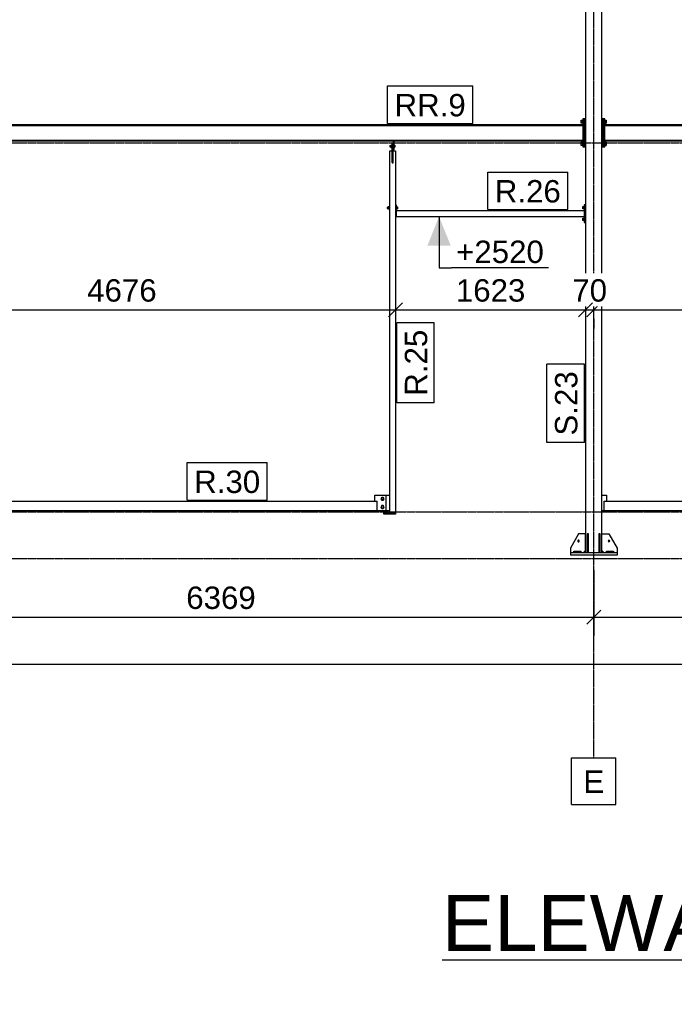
# Model space of a CAD drawing. Header units: millimetres. Extents: x 0 to 75000, y 0 to 29700.
# Tile 7 of 30: x 11184 to 16775, y 16354 to 24759. Entities that reach past the tile are written whole.
import ezdxf

# ---------------------------------------------------------------- set-up
doc = ezdxf.new("R2010")
doc.units = ezdxf.units.MM
doc.linetypes.add('DXK_LINE_DOT3', pattern=[5.9187, 2.979, -0.9799, 0.9799, -0.9799])
for name, color, linetype in [('TS_INNE_OBIEKTY', 7, 'Continuous'), ('TS_LINIE_WIDOCZNE', 7, 'Continuous'), ('TS_OPISY', 7, 'Continuous'), ('TS_OPISY_LINIE', 7, 'Continuous'), ('TS_OPISY_RAMKA', 7, 'Continuous'), ('TS_WYMIARY', 7, 'Continuous'), ('TS_WYMIARY_TEKST', 7, 'Continuous')]:
    doc.layers.add(name, color=color, linetype=linetype)
doc.styles.add('Arial', font='ARIAL.TTF', dxfattribs={"height": 0.2})

# ---------------------------------------------------------------- blocks, each defined once
blk = doc.blocks.new('Unknown-305655500-13 - 5231')
at = {"color": 6, "linetype": 'Continuous'}
blk.add_line((14791.4, 16733.8), (21085.8, 16733.8), dxfattribs=at)
at = {"color": 0, "linetype": 'Continuous'}
for points in [[(21085.8, 16808.8), (21085.8, 17308.8), (14791.4, 17308.8), (14791.4, 16808.8)], [(18438.9, 16358.8), (18438.9, 16658.8), (17438.4, 16658.8), (17438.4, 16358.8)]]:
    blk.add_wipeout(points, dxfattribs=at)
at = {"color": 6, "linetype": 'Continuous', "style": 'Arial'}
for s, height, p in [('ELEWACJA W OSI 7', 477.539, (14791.4, 16808.8)), ('1:100', 286.52, (17438.4, 16358.8))]:
    blk.add_text(s, height=height, dxfattribs=at).set_placement(p)
blk = doc.blocks.new('Bolt-305655500-8981 - 8313')
at = {"layer": 'TS_INNE_OBIEKTY', "color": 1, "linetype": 'Continuous'}
for p, q in [((14345.9, 23684.8), (14345.9, 23684)), ((14345.9, 23684.8), (14353.9, 23684.8)), ((14345.9, 23684), (14345.9, 23672.8)), ((14345.9, 23672.8), (14353.9, 23672.8)), ((14353.9, 23688.3), (14353.9, 23669.3)), ((14353.9, 23688.3), (14363.9, 23688.3)), ((14353.9, 23678.8), (14363.9, 23678.8)), ((14353.9, 23669.3), (14363.9, 23669.3)), ((14363.9, 23690.8), (14363.9, 23666.8)), ((14363.9, 23690.8), (14366.4, 23690.8)), ((14363.9, 23666.8), (14366.4, 23666.8)), ((14378.4, 23690.8), (14380.9, 23690.8)), ((14378.4, 23666.8), (14380.9, 23666.8)), ((14380.9, 23690.8), (14380.9, 23666.8)), ((14380.9, 23687.8), (14388.4, 23687.8)), ((14380.9, 23678.8), (14388.4, 23678.8)), ((14380.9, 23669.8), (14388.4, 23669.8)), ((14388.4, 23687.8), (14388.4, 23669.8))]:
    blk.add_line(p, q, dxfattribs=at)
blk = doc.blocks.new('Part-305655500-8375 - 8313')
at = {"layer": 'TS_LINIE_WIDOCZNE', "color": 1, "linetype": 'Continuous'}
for p, q in [((16157.2, 25348.8), (16017.2, 25348.8)), ((16017.2, 25348.8), (16017.2, 20208.8)), ((16157.2, 20208.8), (16157.2, 25348.8))]:
    blk.add_line(p, q, dxfattribs=at)
blk = doc.blocks.new('Part-305655500-8377 - 8313')
at = {"layer": 'TS_LINIE_WIDOCZNE', "color": 1, "linetype": 'Continuous'}
for p, q in [((16287.2, 20208.8), (15887.2, 20208.8)), ((15887.2, 20208.8), (15887.2, 20188.8)), ((16287.2, 20188.8), (15887.2, 20188.8)), ((16287.2, 20208.8), (16287.2, 20188.8))]:
    blk.add_line(p, q, dxfattribs=at)
blk = doc.blocks.new('Part-305655500-8378 - 8313')
at = {"layer": 'TS_LINIE_WIDOCZNE', "color": 1, "linetype": 'Continuous'}
for p, q in [((16143.2, 20368.8), (16131.2, 20368.8)), ((16131.2, 20368.8), (16131.2, 20208.8)), ((16143.2, 20208.8), (16143.2, 20368.8)), ((16131.2, 20248.8), (16143.2, 20248.8))]:
    blk.add_line(p, q, dxfattribs=at)
blk = doc.blocks.new('Part-305655500-8379 - 8313')
at = {"layer": 'TS_LINIE_WIDOCZNE', "color": 1, "linetype": 'Continuous'}
for p, q in [((16043.2, 20368.8), (16031.2, 20368.8)), ((16031.2, 20368.8), (16031.2, 20208.8)), ((16043.2, 20208.8), (16043.2, 20368.8)), ((16031.2, 20248.8), (16043.2, 20248.8))]:
    blk.add_line(p, q, dxfattribs=at)
blk = doc.blocks.new('Part-305655500-8383 - 8313')
at = {"layer": 'TS_LINIE_WIDOCZNE', "color": 1, "linetype": 'Continuous'}
for p, q in [((16157.2, 20228.8), (16157.2, 20368.8)), ((16157.2, 20368.8), (16217.2, 20368.8)), ((16217.2, 20368.8), (16287.2, 20248.8)), ((16177.2, 20208.8), (16157.2, 20228.8)), ((16287.2, 20248.8), (16287.2, 20208.8))]:
    blk.add_line(p, q, dxfattribs=at)
blk = doc.blocks.new('Part-305655500-8384 - 8313')
at = {"layer": 'TS_LINIE_WIDOCZNE', "color": 1, "linetype": 'Continuous'}
for p, q in [((15957.2, 20368.8), (15887.2, 20248.8)), ((16017.2, 20368.8), (15957.2, 20368.8)), ((16017.2, 20228.8), (16017.2, 20368.8)), ((15887.2, 20248.8), (15887.2, 20208.8)), ((15997.2, 20208.8), (16017.2, 20228.8))]:
    blk.add_line(p, q, dxfattribs=at)
blk = doc.blocks.new('Part-305655500-8386 - 8313')
at = {"layer": 'TS_LINIE_WIDOCZNE', "color": 1, "linetype": 'Continuous'}
for p, q in [((16197.2, 20220.8), (16257.2, 20220.8)), ((16197.2, 20208.8), (16197.2, 20220.8)), ((16257.2, 20220.8), (16257.2, 20208.8))]:
    blk.add_line(p, q, dxfattribs=at)
blk = doc.blocks.new('Part-305655500-8388 - 8313')
at = {"layer": 'TS_LINIE_WIDOCZNE', "color": 1, "linetype": 'Continuous'}
for p, q in [((15917.2, 20220.8), (15977.2, 20220.8)), ((15917.2, 20208.8), (15917.2, 20220.8)), ((15977.2, 20220.8), (15977.2, 20208.8))]:
    blk.add_line(p, q, dxfattribs=at)
blk = doc.blocks.new('Part-305655500-8568 - 8313')
at = {"layer": 'TS_LINIE_WIDOCZNE', "color": 1, "linetype": 'Continuous'}
for p, q in [((16181.2, 23863.8), (16181.2, 23856.9)), ((16181.2, 23863.8), (19863.2, 23863.8)), ((16181.2, 23856.9), (19863.2, 23856.9)), ((19863.2, 23856.9), (19863.2, 23863.8)), ((16181.2, 23723.8), (16181.2, 23730.7)), ((16181.2, 23730.7), (19863.2, 23730.7)), ((16181.2, 23723.8), (19863.2, 23723.8)), ((19863.2, 23723.8), (19863.2, 23730.7))]:
    blk.add_line(p, q, dxfattribs=at)
blk = doc.blocks.new('Bolt-305655500-8395 - 8313')
at = {"layer": 'TS_INNE_OBIEKTY', "color": 1, "linetype": 'Continuous'}
for start, end in [(90, 270), (90, 270), (270, 90), (270, 90)]:
    blk.add_arc((16217.2, 20308.8), 7, start, end, dxfattribs=at)
blk = doc.blocks.new('Bolt-305655500-8398 - 8313')
at = {"layer": 'TS_INNE_OBIEKTY', "color": 1, "linetype": 'Continuous'}
for start, end in [(108, 288), (108, 288), (288, 108), (288, 108)]:
    blk.add_arc((15957.2, 20308.8), 7, start, end, dxfattribs=at)
blk = doc.blocks.new('Part-305655500-8558 - 8313')
at = {"layer": 'TS_LINIE_WIDOCZNE', "color": 1, "linetype": 'Continuous'}
for p, q in [((16177.2, 20568.8), (16177.2, 20648.8)), ((16177.2, 20648.8), (18203.8, 20648.8)), ((18203.8, 20568.8), (18203.8, 20648.8)), ((16177.2, 20568.8), (18203.8, 20568.8))]:
    blk.add_line(p, q, dxfattribs=at)
blk = doc.blocks.new('Part-305655500-8952 - 8313')
at = {"layer": 'TS_LINIE_WIDOCZNE', "color": 1, "linetype": 'Continuous'}
for p, q in [((16017.2, 23913.8), (16005.2, 23913.8)), ((16005.2, 23913.8), (16005.2, 23673.8)), ((16017.2, 23673.8), (16017.2, 23913.8)), ((16005.2, 23673.8), (16017.2, 23673.8))]:
    blk.add_line(p, q, dxfattribs=at)
blk = doc.blocks.new('Bolt-305655500-8956 - 8313')
at = {"layer": 'TS_INNE_OBIEKTY', "color": 1, "linetype": 'Continuous'}
for p, q in [((15980.2, 23902.7), (15990.2, 23902.7)), ((15980.2, 23875), (15980.2, 23902.7)), ((15980.2, 23895.8), (15990.2, 23895.8)), ((15980.2, 23881.9), (15990.2, 23881.9)), ((15990.2, 23875), (15980.2, 23875)), ((15990.2, 23903.8), (15990.2, 23873.8)), ((15990.2, 23903.8), (15993.2, 23903.8)), ((15990.2, 23873.8), (15993.2, 23873.8)), ((15980.2, 23712.7), (15990.2, 23712.7)), ((15980.2, 23685), (15980.2, 23712.7)), ((15980.2, 23705.8), (15990.2, 23705.8)), ((15990.2, 23713.8), (15990.2, 23683.8)), ((15990.2, 23713.8), (15993.2, 23713.8)), ((15980.2, 23691.9), (15990.2, 23691.9)), ((15990.2, 23685), (15980.2, 23685)), ((15990.2, 23683.8), (15993.2, 23683.8))]:
    blk.add_line(p, q, dxfattribs=at)
blk = doc.blocks.new('Part-305655500-8543 - 8313')
at = {"layer": 'TS_LINIE_WIDOCZNE', "color": 1, "linetype": 'Continuous'}
for p, q in [((9808.2, 20568.8), (9808.2, 20648.8)), ((9808.2, 20648.8), (14237.4, 20648.8)), ((14237.4, 20568.8), (14237.4, 20648.8)), ((9808.2, 20568.8), (14237.4, 20568.8))]:
    blk.add_line(p, q, dxfattribs=at)
blk = doc.blocks.new('Part-305655500-8561 - 8313')
at = {"layer": 'TS_LINIE_WIDOCZNE', "color": 1, "linetype": 'Continuous'}
for p, q in [((16157.2, 20698.8), (16197.2, 20698.8)), ((16197.2, 20698.8), (16197.2, 20648.8)), ((16157.2, 20568.8), (16177.2, 20568.8))]:
    blk.add_line(p, q, dxfattribs=at)
blk = doc.blocks.new('Part-305655500-8567 - 8313')
at = {"layer": 'TS_LINIE_WIDOCZNE', "color": 1, "linetype": 'Continuous'}
for p, q in [((9812.2, 23863.8), (9812.2, 23856.9)), ((9812.2, 23863.8), (15993.2, 23863.8)), ((9812.2, 23856.9), (15993.2, 23856.9)), ((15993.2, 23856.9), (15993.2, 23863.8)), ((9812.2, 23723.8), (9812.2, 23730.7)), ((9812.2, 23730.7), (15993.2, 23730.7)), ((9812.2, 23723.8), (15993.2, 23723.8)), ((15993.2, 23723.8), (15993.2, 23730.7))]:
    blk.add_line(p, q, dxfattribs=at)
blk = doc.blocks.new('Part-305655500-8578 - 8313')
at = {"layer": 'TS_LINIE_WIDOCZNE', "color": 1, "linetype": 'Continuous'}
for p, q in [((14400.4, 23128.8), (14400.4, 23078.8)), ((14400.4, 23128.8), (16005.2, 23128.8)), ((16005.2, 23128.8), (16005.2, 23078.8)), ((14400.4, 23078.8), (16005.2, 23078.8))]:
    blk.add_line(p, q, dxfattribs=at)
blk = doc.blocks.new('Part-305655500-8579 - 8313')
at = {"layer": 'TS_LINIE_WIDOCZNE', "color": 1, "linetype": 'Continuous'}
for p, q in [((14344.4, 20548.8), (14344.4, 23638.8)), ((14344.4, 23638.8), (14365.4, 23638.8)), ((14365.4, 23638.8), (14365.4, 23537.8)), ((14373.4, 23537.8), (14373.4, 23638.8)), ((14373.4, 23638.8), (14394.4, 23638.8)), ((14394.4, 23638.8), (14394.4, 20548.8)), ((14365.4, 23537.8), (14373.4, 23537.8)), ((14344.4, 20548.8), (14394.4, 20548.8))]:
    blk.add_line(p, q, dxfattribs=at)
blk = doc.blocks.new('Part-305655500-8581 - 8313')
at = {"layer": 'TS_LINIE_WIDOCZNE', "color": 1, "linetype": 'Continuous'}
for p, q in [((14294.4, 20538.8), (14294.4, 20548.8)), ((14294.4, 20548.8), (14394.4, 20548.8)), ((14394.4, 20538.8), (14294.4, 20538.8)), ((14394.4, 20548.8), (14394.4, 20538.8))]:
    blk.add_line(p, q, dxfattribs=at)
blk = doc.blocks.new('Part-305655500-8585 - 8313')
at = {"layer": 'TS_LINIE_WIDOCZNE', "color": 1, "linetype": 'Continuous'}
for p, q in [((14312.4, 20698.8), (14344.4, 20698.8)), ((14312.4, 20568.8), (14344.4, 20568.8))]:
    blk.add_line(p, q, dxfattribs=at)
blk = doc.blocks.new('Part-305655500-8586 - 8313')
at = {"layer": 'TS_LINIE_WIDOCZNE', "color": 1, "linetype": 'Continuous'}
for p, q in [((14217.4, 20648.8), (14217.4, 20698.8)), ((14217.4, 20698.8), (14312.4, 20698.8)), ((14312.4, 20698.8), (14312.4, 20568.8)), ((14237.4, 20568.8), (14312.4, 20568.8))]:
    blk.add_line(p, q, dxfattribs=at)
blk = doc.blocks.new('Bolt-305655500-8587 - 8313')
at = {"layer": 'TS_INNE_OBIEKTY', "color": 1, "linetype": 'Continuous'}
for p, q in [((14272, 20668.8), (14277.2, 20677.8)), ((14275.8, 20678.6), (14275.9, 20679.5)), ((14275.9, 20679.5), (14277.5, 20681.8)), ((14277.2, 20677.8), (14287.6, 20677.8)), ((14277.5, 20681.8), (14279.7, 20683.3)), ((14279.7, 20683.3), (14282.4, 20683.8)), ((14282.4, 20683.8), (14285.1, 20683.3)), ((14285.1, 20683.3), (14287.4, 20681.8)), ((14287.4, 20681.8), (14288.9, 20679.5)), ((14287.6, 20677.8), (14292.8, 20668.8)), ((14288.9, 20679.5), (14289.1, 20678.6)), ((14277.2, 20659.8), (14272, 20668.8)), ((14272, 20598.8), (14277.2, 20607.8)), ((14277.2, 20589.8), (14272, 20598.8)), ((14275.9, 20658.2), (14275.8, 20659.1)), ((14275.8, 20608.6), (14275.9, 20609.5)), ((14277.5, 20655.9), (14275.9, 20658.2)), ((14275.9, 20609.5), (14277.5, 20611.8)), ((14287.6, 20659.8), (14277.2, 20659.8)), ((14277.2, 20607.8), (14287.6, 20607.8)), ((14279.7, 20654.4), (14277.5, 20655.9)), ((14277.5, 20611.8), (14279.7, 20613.3)), ((14282.4, 20653.8), (14279.7, 20654.4)), ((14279.7, 20613.3), (14282.4, 20613.8)), ((14285.1, 20654.4), (14282.4, 20653.8)), ((14282.4, 20613.8), (14285.1, 20613.3)), ((14287.4, 20655.9), (14285.1, 20654.4)), ((14285.1, 20613.3), (14287.4, 20611.8)), ((14288.9, 20658.2), (14287.4, 20655.9)), ((14287.4, 20611.8), (14288.9, 20609.5)), ((14292.8, 20668.8), (14287.6, 20659.8)), ((14287.6, 20607.8), (14292.8, 20598.8)), ((14292.8, 20598.8), (14287.6, 20589.8)), ((14289.1, 20659.1), (14288.9, 20658.2)), ((14288.9, 20609.5), (14289.1, 20608.6)), ((14275.9, 20588.2), (14275.8, 20589.1)), ((14277.5, 20585.9), (14275.9, 20588.2)), ((14287.6, 20589.8), (14277.2, 20589.8)), ((14279.7, 20584.4), (14277.5, 20585.9)), ((14282.4, 20583.8), (14279.7, 20584.4)), ((14285.1, 20584.4), (14282.4, 20583.8)), ((14287.4, 20585.9), (14285.1, 20584.4)), ((14288.9, 20588.2), (14287.4, 20585.9)), ((14289.1, 20589.1), (14288.9, 20588.2))]:
    blk.add_line(p, q, dxfattribs=at)
for centre, start, end in [((14282.4, 20668.8), 0, 180), ((14282.4, 20668.8), 180, 0), ((14282.4, 20598.8), 0, 180), ((14282.4, 20598.8), 180, 0)]:
    blk.add_arc(centre, 12, start, end, dxfattribs=at)
blk = doc.blocks.new('Part-305655500-8610 - 8313')
at = {"layer": 'TS_LINIE_WIDOCZNE', "color": 1, "linetype": 'Continuous'}
for p, q in [((16011.2, 23178.8), (16017.2, 23178.8)), ((16011.2, 23028.8), (16017.2, 23028.8))]:
    blk.add_line(p, q, dxfattribs=at)
blk = doc.blocks.new('Part-305655500-8612 - 8313')
at = {"layer": 'TS_LINIE_WIDOCZNE', "color": 1, "linetype": 'Continuous'}
for p, q in [((16011.2, 23178.8), (16005.2, 23178.8)), ((16005.2, 23178.8), (16005.2, 23028.8)), ((16011.2, 23028.8), (16011.2, 23178.8)), ((16005.2, 23028.8), (16011.2, 23028.8))]:
    blk.add_line(p, q, dxfattribs=at)
blk = doc.blocks.new('Bolt-305655500-8614 - 8313')
at = {"layer": 'TS_INNE_OBIEKTY', "color": 1, "linetype": 'Continuous'}
for p, q in [((15995.2, 23164.2), (16002.7, 23164.2)), ((15995.2, 23143.4), (15995.2, 23164.2)), ((15995.2, 23159), (16002.7, 23159)), ((15995.2, 23148.6), (16002.7, 23148.6)), ((16002.7, 23143.4), (15995.2, 23143.4)), ((16002.7, 23165.8), (16002.7, 23141.8)), ((16002.7, 23165.8), (16005.2, 23165.8)), ((16002.7, 23141.8), (16005.2, 23141.8)), ((15995.2, 23064.2), (16002.7, 23064.2)), ((15995.2, 23043.4), (15995.2, 23064.2)), ((15995.2, 23059), (16002.7, 23059)), ((15995.2, 23048.6), (16002.7, 23048.6)), ((16002.7, 23043.4), (15995.2, 23043.4)), ((16002.7, 23065.8), (16002.7, 23041.8)), ((16002.7, 23065.8), (16005.2, 23065.8)), ((16002.7, 23041.8), (16005.2, 23041.8))]:
    blk.add_line(p, q, dxfattribs=at)
blk = doc.blocks.new('Part-305655500-8620 - 8313')
at = {"layer": 'TS_LINIE_WIDOCZNE', "color": 1, "linetype": 'Continuous'}
for p, q in [((14400.4, 23178.8), (14394.4, 23178.8)), ((14394.4, 23178.8), (14394.4, 23078.8)), ((14400.4, 23178.8), (14400.4, 23078.8)), ((14400.4, 23078.8), (14394.4, 23078.8))]:
    blk.add_line(p, q, dxfattribs=at)
blk = doc.blocks.new('Bolt-305655500-8622 - 8313')
at = {"layer": 'TS_INNE_OBIEKTY', "color": 1, "linetype": 'Continuous'}
for p, q in [((14322.9, 23159.8), (14322.9, 23159)), ((14322.9, 23159.8), (14331.9, 23159.8)), ((14322.9, 23159), (14322.9, 23147.8)), ((14322.9, 23147.8), (14331.9, 23147.8)), ((14331.9, 23163.3), (14331.9, 23144.3)), ((14331.9, 23163.3), (14341.9, 23163.3)), ((14331.9, 23153.8), (14341.9, 23153.8)), ((14331.9, 23144.3), (14341.9, 23144.3)), ((14341.9, 23165.8), (14341.9, 23141.8)), ((14341.9, 23165.8), (14344.4, 23165.8)), ((14341.9, 23141.8), (14344.4, 23141.8)), ((14400.4, 23165.8), (14402.9, 23165.8)), ((14400.4, 23141.8), (14402.9, 23141.8)), ((14402.9, 23165.8), (14402.9, 23141.8)), ((14402.9, 23162.8), (14410.4, 23162.8)), ((14402.9, 23153.8), (14410.4, 23153.8)), ((14402.9, 23144.8), (14410.4, 23144.8)), ((14410.4, 23162.8), (14410.4, 23144.8))]:
    blk.add_line(p, q, dxfattribs=at)
blk = doc.blocks.new('Part-305655500-8946 - 8313')
at = {"layer": 'TS_LINIE_WIDOCZNE', "color": 1, "linetype": 'Continuous'}
for p, q in [((16157.2, 23913.8), (16157.2, 23673.8)), ((16169.2, 23913.8), (16157.2, 23913.8)), ((16169.2, 23673.8), (16169.2, 23913.8)), ((16157.2, 23673.8), (16169.2, 23673.8))]:
    blk.add_line(p, q, dxfattribs=at)
blk = doc.blocks.new('Part-305655500-8947 - 8313')
at = {"layer": 'TS_LINIE_WIDOCZNE', "color": 1, "linetype": 'Continuous'}
for p, q in [((16169.2, 23913.8), (16169.2, 23673.8)), ((16181.2, 23913.8), (16169.2, 23913.8)), ((16181.2, 23673.8), (16181.2, 23913.8)), ((16169.2, 23673.8), (16181.2, 23673.8))]:
    blk.add_line(p, q, dxfattribs=at)
blk = doc.blocks.new('Bolt-305655500-8950 - 8313')
at = {"layer": 'TS_INNE_OBIEKTY', "color": 1, "linetype": 'Continuous'}
for p, q in [((16181.2, 23903.8), (16184.2, 23903.8)), ((16181.2, 23873.8), (16184.2, 23873.8)), ((16184.2, 23903.8), (16184.2, 23873.8)), ((16184.2, 23902.7), (16194.2, 23902.7)), ((16184.2, 23895.8), (16194.2, 23895.8)), ((16184.2, 23881.9), (16194.2, 23881.9)), ((16184.2, 23875), (16194.2, 23875)), ((16194.2, 23902.7), (16194.2, 23875)), ((16181.2, 23713.8), (16184.2, 23713.8)), ((16184.2, 23713.8), (16184.2, 23683.8)), ((16184.2, 23712.7), (16194.2, 23712.7)), ((16184.2, 23705.8), (16194.2, 23705.8)), ((16194.2, 23712.7), (16194.2, 23685)), ((16181.2, 23683.8), (16184.2, 23683.8)), ((16184.2, 23691.9), (16194.2, 23691.9)), ((16184.2, 23685), (16194.2, 23685))]:
    blk.add_line(p, q, dxfattribs=at)
blk = doc.blocks.new('Part-305655500-8953 - 8313')
at = {"layer": 'TS_LINIE_WIDOCZNE', "color": 1, "linetype": 'Continuous'}
for p, q in [((16005.2, 23913.8), (15993.2, 23913.8)), ((15993.2, 23913.8), (15993.2, 23673.8)), ((16005.2, 23673.8), (16005.2, 23913.8)), ((15993.2, 23673.8), (16005.2, 23673.8))]:
    blk.add_line(p, q, dxfattribs=at)
blk = doc.blocks.new('Part-305655500-8979 - 8313')
at = {"layer": 'TS_LINIE_WIDOCZNE', "color": 1, "linetype": 'Continuous'}
for p, q in [((14372.4, 23723.8), (14372.4, 23648.8)), ((14372.4, 23723.8), (14378.4, 23723.8)), ((14378.4, 23723.8), (14378.4, 23648.8)), ((14372.4, 23648.8), (14378.4, 23648.8))]:
    blk.add_line(p, q, dxfattribs=at)
blk = doc.blocks.new('Part-305655500-8980 - 8313')
at = {"layer": 'TS_LINIE_WIDOCZNE', "color": 1, "linetype": 'Continuous'}
for p, q in [((14366.4, 23538.8), (14366.4, 23708.8)), ((14366.4, 23708.8), (14372.4, 23708.8)), ((14372.4, 23538.8), (14372.4, 23708.8)), ((14366.4, 23538.8), (14372.4, 23538.8))]:
    blk.add_line(p, q, dxfattribs=at)
blk = doc.blocks.new('GridLine-305655500-8996 - 8313')
at = {"layer": 'TS_INNE_OBIEKTY', "color": 4, "linetype": 'DXK_LINE_DOT3'}
blk.add_line((16087.2, 18458.8), (16087.2, 26998.8), dxfattribs=at)
at = {"layer": 'TS_INNE_OBIEKTY', "color": 4, "linetype": 'Continuous'}
for p, q in [((15898.3, 18458.8), (16276.1, 18458.8)), ((15898.3, 18058.8), (15898.3, 18458.8)), ((16276.1, 18058.8), (16276.1, 18458.8)), ((15898.3, 18058.8), (16276.1, 18058.8))]:
    blk.add_line(p, q, dxfattribs=at)
at = {"layer": 'TS_INNE_OBIEKTY', "color": 2, "linetype": 'Continuous', "style": 'Arial'}
blk.add_text('E', height=191, dxfattribs=at).set_placement((15998.3, 18158.8))
blk = doc.blocks.new('GridLine-305655500-8999 - 8313')
at = {"layer": 'TS_INNE_OBIEKTY', "color": 4, "linetype": 'DXK_LINE_DOT3'}
blk.add_line((5170.2, 20158.8), (33272.6, 20158.8), dxfattribs=at)
blk = doc.blocks.new('GridLine-305655500-9000 - 8313')
at = {"layer": 'TS_INNE_OBIEKTY', "color": 4, "linetype": 'DXK_LINE_DOT3'}
blk.add_line((5170.2, 20558.8), (33272.6, 20558.8), dxfattribs=at)
blk = doc.blocks.new('GridLine-305655500-9001 - 8313')
at = {"layer": 'TS_INNE_OBIEKTY', "color": 4, "linetype": 'DXK_LINE_DOT3'}
blk.add_line((5170.2, 23708.8), (33272.6, 23708.8), dxfattribs=at)
blk = doc.blocks.new('StraightDimension-305655500-11666 - 8313')
at = {"layer": 'TS_WYMIARY', "color": 174, "linetype": 'Continuous'}
for p, q in [((9718.2, 21773), (9718.2, 22452.4)), ((9778.2, 22342.4), (9658.2, 22222.4)), ((9718.2, 22282.4), (14394.4, 22282.4)), ((14334.4, 22222.4), (14454.4, 22342.4)), ((14394.4, 22205.9), (14394.4, 22122.4))]:
    blk.add_line(p, q, dxfattribs=at)
at = {"color": 0}
blk.add_wipeout([(12392.8, 22312.4), (12392.8, 22592.4), (11719.8, 22592.4), (11719.8, 22312.4)], dxfattribs=at).dxf.layer = 'TS_WYMIARY'
at = {"layer": 'TS_WYMIARY_TEKST', "color": 96, "style": 'Arial'}
blk.add_text('4676', height=191.02, dxfattribs=at).set_placement((11759.8, 22352.4))
blk = doc.blocks.new('StraightDimension-305655500-9006 - 8313')
at = {"layer": 'TS_WYMIARY', "color": 174, "linetype": 'Continuous'}
for p, q in [((16087.2, 20058.8), (16087.2, 19498.8)), ((19957.2, 20058.8), (19957.2, 19498.8)), ((16147.2, 19718.8), (16027.2, 19598.8)), ((19897.2, 19598.8), (20017.2, 19718.8)), ((16087.2, 19658.8), (19957.2, 19658.8))]:
    blk.add_line(p, q, dxfattribs=at)
at = {"color": 0}
blk.add_wipeout([(18358.7, 19688.8), (18358.7, 19968.8), (17685.7, 19968.8), (17685.7, 19688.8)], dxfattribs=at).dxf.layer = 'TS_WYMIARY'
at = {"layer": 'TS_WYMIARY_TEKST', "color": 96, "style": 'Arial'}
blk.add_text('3870', height=191.02, dxfattribs=at).set_placement((17725.7, 19728.8))
blk = doc.blocks.new('StraightDimension-305655500-9007 - 8313')
at = {"layer": 'TS_WYMIARY', "color": 174, "linetype": 'Continuous'}
for p, q in [((9718.2, 20058.8), (9718.2, 19498.8)), ((16087.2, 20058.8), (16087.2, 19498.8)), ((9778.2, 19718.8), (9658.2, 19598.8)), ((16027.2, 19598.8), (16147.2, 19718.8)), ((9718.2, 19658.8), (16087.2, 19658.8))]:
    blk.add_line(p, q, dxfattribs=at)
at = {"color": 0}
blk.add_wipeout([(13239.2, 19688.8), (13239.2, 19968.8), (12566.2, 19968.8), (12566.2, 19688.8)], dxfattribs=at).dxf.layer = 'TS_WYMIARY'
at = {"layer": 'TS_WYMIARY_TEKST', "color": 96, "style": 'Arial'}
blk.add_text('6369', height=191.02, dxfattribs=at).set_placement((12606.2, 19728.8))
blk = doc.blocks.new('StraightDimension-305655500-9014 - 8313')
at = {"layer": 'TS_WYMIARY', "color": 174, "linetype": 'Continuous'}
blk.add_line((6550.2, 19258.8), (31121.2, 19258.8), dxfattribs=at)
blk = doc.blocks.new('StraightDimension-305655500-11663 - 8313')
at = {"layer": 'TS_WYMIARY', "color": 174, "linetype": 'Continuous'}
for p, q in [((16147.2, 22342.4), (16027.2, 22222.4)), ((16087.2, 22282.4), (18360.8, 22282.4)), ((18300.8, 22222.4), (18420.8, 22342.4)), ((16087.2, 22205.9), (16087.2, 22122.4)), ((18360.8, 22205.9), (18360.8, 22122.4))]:
    blk.add_line(p, q, dxfattribs=at)
at = {"color": 0}
blk.add_wipeout([(17560.5, 22312.4), (17560.5, 22592.4), (16887.5, 22592.4), (16887.5, 22312.4)], dxfattribs=at).dxf.layer = 'TS_WYMIARY'
at = {"layer": 'TS_WYMIARY_TEKST', "color": 96, "style": 'Arial'}
blk.add_text('2274', height=191.02, dxfattribs=at).set_placement((16927.5, 22352.4))
blk = doc.blocks.new('StraightDimension-305655500-11664 - 8313')
at = {"layer": 'TS_WYMIARY', "color": 174, "linetype": 'Continuous'}
for p, q in [((15957.2, 22222.4), (16077.2, 22342.4)), ((16017.2, 22282.4), (16087.2, 22282.4)), ((16147.2, 22342.4), (16027.2, 22222.4)), ((16017.2, 22205.9), (16017.2, 22122.4)), ((16087.2, 22205.9), (16087.2, 22122.4))]:
    blk.add_line(p, q, dxfattribs=at)
at = {"color": 0}
blk.add_wipeout([(16240.4, 22312.4), (16240.4, 22592.4), (15863.9, 22592.4), (15863.9, 22312.4)], dxfattribs=at).dxf.layer = 'TS_WYMIARY'
at = {"layer": 'TS_WYMIARY_TEKST', "color": 96, "style": 'Arial'}
blk.add_text('70', height=191.02, dxfattribs=at).set_placement((15903.9, 22352.4))
blk = doc.blocks.new('StraightDimension-305655500-11665 - 8313')
at = {"layer": 'TS_WYMIARY', "color": 174, "linetype": 'Continuous'}
for p, q in [((14454.4, 22342.4), (14334.4, 22222.4)), ((14394.4, 22282.4), (16017.2, 22282.4)), ((15957.2, 22222.4), (16077.2, 22342.4)), ((14394.4, 22205.9), (14394.4, 22122.4)), ((16017.2, 22205.9), (16017.2, 22122.4))]:
    blk.add_line(p, q, dxfattribs=at)
at = {"color": 0}
blk.add_wipeout([(15542.3, 22312.4), (15542.3, 22592.4), (14869.3, 22592.4), (14869.3, 22312.4)], dxfattribs=at).dxf.layer = 'TS_WYMIARY'
at = {"layer": 'TS_WYMIARY_TEKST', "color": 96, "style": 'Arial'}
blk.add_text('1623', height=191.02, dxfattribs=at).set_placement((14909.3, 22352.4))
blk = doc.blocks.new('Mark-305655500-9562 - 8313')
at = {"layer": 'TS_OPISY_RAMKA', "linetype": 'Continuous'}
for p, q in [((14404.4, 21488.8), (14404.4, 22171.9)), ((14724.4, 22171.9), (14404.4, 22171.9)), ((14724.4, 21488.8), (14724.4, 22171.9)), ((14724.4, 21488.8), (14404.4, 21488.8))]:
    blk.add_line(p, q, dxfattribs=at)
blk.add_wipeout([(14664.4, 22111.9), (14464.4, 22111.9), (14464.4, 21548.8), (14664.4, 21548.8)]).dxf.layer = 'TS_OPISY_LINIE'
blk.add_wipeout([(14664.4, 22111.9), (14464.4, 22111.9), (14464.4, 21548.8), (14664.4, 21548.8)]).dxf.layer = 'TS_OPISY_LINIE'
at = {"layer": 'TS_OPISY', "style": 'Arial'}
blk.add_text('R.25', height=191.02, rotation=90.00021, dxfattribs=at).set_placement((14664.4, 21548.8))
blk = doc.blocks.new('Mark-305655500-9535 - 8313')
at = {"layer": 'TS_OPISY_RAMKA', "linetype": 'Continuous'}
for p, q in [((15687.2, 21148.8), (15687.2, 21817.1)), ((16007.2, 21817.1), (15687.2, 21817.1)), ((16007.2, 21148.8), (16007.2, 21817.1)), ((16007.2, 21148.8), (15687.2, 21148.8))]:
    blk.add_line(p, q, dxfattribs=at)
blk.add_wipeout([(15947.2, 21757.1), (15747.2, 21757.1), (15747.2, 21208.8), (15947.2, 21208.8)]).dxf.layer = 'TS_OPISY_LINIE'
blk.add_wipeout([(15947.2, 21757.1), (15747.2, 21757.1), (15747.2, 21208.8), (15947.2, 21208.8)]).dxf.layer = 'TS_OPISY_LINIE'
at = {"layer": 'TS_OPISY', "style": 'Arial'}
blk.add_text('S.23', height=191.02, rotation=90.00021, dxfattribs=at).set_placement((15947.2, 21208.8))
blk = doc.blocks.new('Mark-305655500-9547 - 8313')
at = {"layer": 'TS_OPISY_RAMKA', "linetype": 'Continuous'}
for p, q in [((12614.3, 20978.8), (13297.4, 20978.8)), ((12614.3, 20658.8), (12614.3, 20978.8)), ((13297.4, 20658.8), (13297.4, 20978.8)), ((12614.3, 20658.8), (13297.4, 20658.8))]:
    blk.add_line(p, q, dxfattribs=at)
blk.add_wipeout([(13237.4, 20718.8), (13237.4, 20918.8), (12674.3, 20918.8), (12674.3, 20718.8)]).dxf.layer = 'TS_OPISY_LINIE'
blk.add_wipeout([(13237.4, 20718.8), (13237.4, 20918.8), (12674.3, 20918.8), (12674.3, 20718.8)]).dxf.layer = 'TS_OPISY_LINIE'
at = {"layer": 'TS_OPISY', "style": 'Arial'}
blk.add_text('R.30', height=191.02, dxfattribs=at).set_placement((12674.3, 20718.8))
blk = doc.blocks.new('Mark-305655500-9551 - 8313')
at = {"layer": 'TS_OPISY_RAMKA', "linetype": 'Continuous'}
for p, q in [((14325.8, 24193.8), (15053.2, 24193.8)), ((14325.8, 23873.8), (14325.8, 24193.8)), ((15053.2, 23873.8), (15053.2, 24193.8)), ((14325.8, 23873.8), (15053.2, 23873.8))]:
    blk.add_line(p, q, dxfattribs=at)
blk.add_wipeout([(14993.2, 23933.8), (14993.2, 24133.8), (14385.8, 24133.8), (14385.8, 23933.8)]).dxf.layer = 'TS_OPISY_LINIE'
blk.add_wipeout([(14993.2, 23933.8), (14993.2, 24133.8), (14385.8, 24133.8), (14385.8, 23933.8)]).dxf.layer = 'TS_OPISY_LINIE'
at = {"layer": 'TS_OPISY', "style": 'Arial'}
blk.add_text('RR.9', height=191.02, dxfattribs=at).set_placement((14385.8, 23933.8))
blk = doc.blocks.new('Mark-305655500-9561 - 8313')
at = {"layer": 'TS_OPISY_RAMKA', "linetype": 'Continuous'}
for p, q in [((15182.1, 23458.8), (15865.2, 23458.8)), ((15182.1, 23138.8), (15182.1, 23458.8)), ((15865.2, 23138.8), (15865.2, 23458.8)), ((15182.1, 23138.8), (15865.2, 23138.8))]:
    blk.add_line(p, q, dxfattribs=at)
blk.add_wipeout([(15805.2, 23198.8), (15805.2, 23398.8), (15242.1, 23398.8), (15242.1, 23198.8)]).dxf.layer = 'TS_OPISY_LINIE'
blk.add_wipeout([(15805.2, 23198.8), (15805.2, 23398.8), (15242.1, 23398.8), (15242.1, 23198.8)]).dxf.layer = 'TS_OPISY_LINIE'
at = {"layer": 'TS_OPISY', "style": 'Arial'}
blk.add_text('R.26', height=191.02, dxfattribs=at).set_placement((15242.1, 23198.8))
blk = doc.blocks.new('LevelMark-305655500-11796 - 8313')
at = {"color": 96, "linetype": 'Continuous'}
blk.add_line((14765.7, 23078.8), (14765.7, 22642), dxfattribs=at)
at = {"color": 0, "linetype": 'Continuous'}
blk.add_wipeout([(15700.1, 22642), (15700.1, 22922), (14871.5, 22922), (14871.5, 22642)], dxfattribs=at)
at = {"linetype": 'Continuous'}
blk.add_hatch(color=96, dxfattribs=at).paths.add_polyline_path([(14665.7, 22828.8), (14765.7, 23078.8), (14865.7, 22828.8)])
at = {"color": 96, "linetype": 'Continuous'}
for p in [(14765.7, 22642), (15700.1, 22642)]:
    blk.add_line(p, (14871.5, 22642), dxfattribs=at)
at = {"color": 96, "linetype": 'Continuous', "style": 'Arial'}
blk.add_text('+2520', height=191.02, dxfattribs=at).set_placement((14911.5, 22682))

msp = doc.modelspace()

# ---------------------------------------------------------------- block references
for name in ['GridLine-305655500-8996 - 8313', 'Part-305655500-8375 - 8313', 'GridLine-305655500-9001 - 8313', 'Bolt-305655500-8956 - 8313', 'Part-305655500-8953 - 8313', 'Part-305655500-8952 - 8313', 'Part-305655500-8946 - 8313', 'Part-305655500-8947 - 8313', 'Bolt-305655500-8950 - 8313', 'Part-305655500-8567 - 8313', 'Part-305655500-8568 - 8313', 'Part-305655500-8980 - 8313', 'Part-305655500-8979 - 8313', 'Part-305655500-8579 - 8313', 'Bolt-305655500-8981 - 8313', 'Bolt-305655500-8622 - 8313', 'Part-305655500-8620 - 8313', 'Part-305655500-8578 - 8313', 'Bolt-305655500-8614 - 8313', 'Part-305655500-8612 - 8313', 'Part-305655500-8610 - 8313', 'GridLine-305655500-9000 - 8313', 'Part-305655500-8586 - 8313', 'Bolt-305655500-8587 - 8313', 'Part-305655500-8585 - 8313', 'Part-305655500-8561 - 8313', 'Part-305655500-8543 - 8313', 'Part-305655500-8558 - 8313', 'Part-305655500-8581 - 8313', 'GridLine-305655500-8999 - 8313', 'Part-305655500-8384 - 8313', 'Part-305655500-8379 - 8313', 'Part-305655500-8378 - 8313', 'Part-305655500-8383 - 8313', 'Bolt-305655500-8398 - 8313', 'Bolt-305655500-8395 - 8313', 'Part-305655500-8377 - 8313', 'Part-305655500-8388 - 8313', 'Part-305655500-8386 - 8313', 'Unknown-305655500-13 - 5231']:
    msp.add_blockref(name, (0, 0))

# ---------------------------------------------------------------- next in the draw order: block references
for name in ['Mark-305655500-9551 - 8313', 'Mark-305655500-9561 - 8313', 'LevelMark-305655500-11796 - 8313', 'StraightDimension-305655500-11666 - 8313', 'StraightDimension-305655500-11663 - 8313', 'Mark-305655500-9535 - 8313', 'Mark-305655500-9547 - 8313', 'StraightDimension-305655500-9006 - 8313']:
    msp.add_blockref(name, (0, 0))

# ---------------------------------------------------------------- next in the draw order: block references
for name in ['StraightDimension-305655500-11664 - 8313', 'StraightDimension-305655500-9007 - 8313']:
    msp.add_blockref(name, (0, 0))

# ---------------------------------------------------------------- next in the draw order: block references
for name in ['StraightDimension-305655500-11665 - 8313', 'StraightDimension-305655500-9014 - 8313']:
    msp.add_blockref(name, (0, 0))

# ---------------------------------------------------------------- next in the draw order: block references
msp.add_blockref('Mark-305655500-9562 - 8313', (0, 0))

doc.saveas('drawing.dxf')
